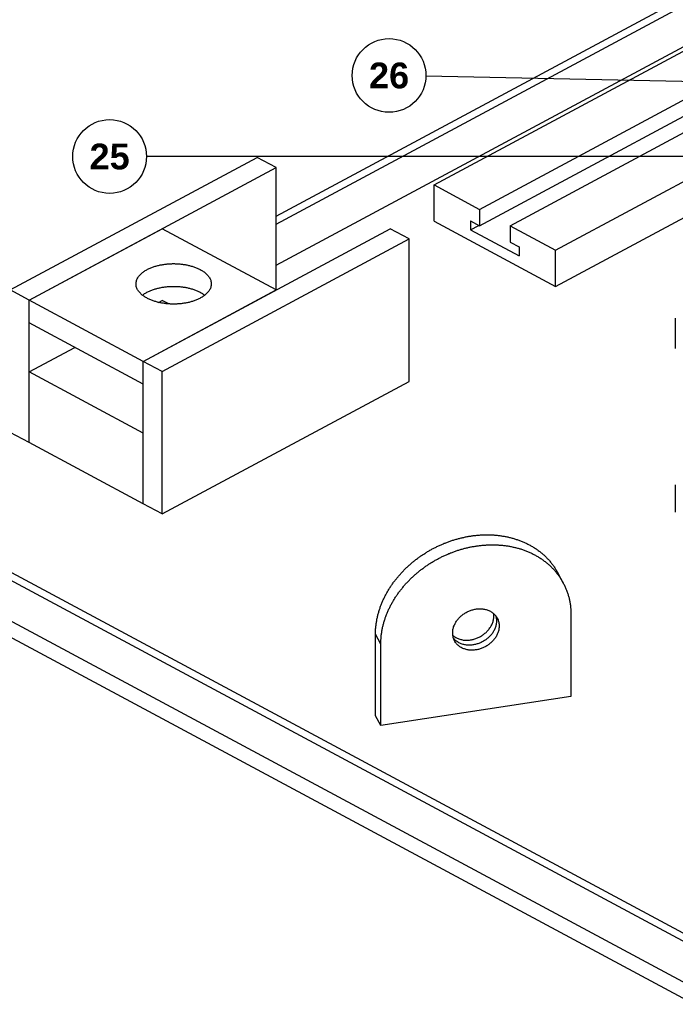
# Model space of a CAD drawing. Header units: millimetres. Extents: x 0 to 841, y 0 to 594.
# Tile 4 of 34: x 101 to 190, y 248 to 382. Entities that reach past the tile are written whole.
import ezdxf
from ezdxf.enums import TextEntityAlignment as Align

# ---------------------------------------------------------------- set-up
doc = ezdxf.new("R2010")
doc.units = ezdxf.units.MM
for name, color, linetype, lineweight in [('COTA', 7, 'CONTINUOUS', 25), ('FINA', 7, 'CONTINUOUS', 25), ('TXT', 7, 'CONTINUOUS', 25)]:
    doc.layers.add(name, color=color, linetype=linetype, lineweight=lineweight)
doc.styles.add('STDB', font='LiberationSans-Bold.ttf')

msp = doc.modelspace()

# ---------------------------------------------------------------- linework, layer by layer
at = {"layer": 'COTA'}
for p, q in [((318.14, 370.9), (155.82, 374.18)), ((330.48, 363.29), (117.92, 363.29))]:
    msp.add_line(p, q, dxfattribs=at)
at = {"layer": 'FINA'}
for points in [[(135.53, 355.2), (282.3, 434)], [(135.53, 354.1), (282.3, 432.9)], [(135.53, 348.56), (282.3, 427.36)], [(156.93, 359.43), (262.45, 416.09)], [(163.11, 356.11), (210.75, 381.68)], [(163.11, 353.9), (205.57, 376.69)], [(167.24, 353.9), (201.87, 372.49)], [(99.43, 345.18), (132.95, 363.17)], [(135.53, 361.79), (132.95, 363.17)], [(173.43, 350.57), (195.02, 362.17)], [(102.01, 343.79), (135.53, 361.79)], [(135.53, 345.18), (135.53, 361.79)], [(156.93, 354.51), (156.93, 359.43)], [(156.93, 359.43), (163.11, 356.11)], [(163.11, 356.11), (163.11, 353.9)], [(173.43, 345.65), (192.22, 355.74)], [(156.93, 354.51), (173.43, 345.65)], [(161.88, 354.56), (161.88, 353.33)], [(161.88, 354.56), (163.11, 353.9)], [(102.01, 343.79), (120.06, 353.48)], [(117.48, 335.49), (151, 353.48)], [(135.53, 345.18), (120.06, 353.48)], [(153.57, 352.1), (151, 353.48)], [(161.88, 353.33), (163.02, 353.94)], [(161.88, 353.33), (168.48, 349.79)], [(167.24, 353.9), (173.43, 350.57)], [(167.24, 353.9), (167.24, 351.68)], [(120.06, 334.1), (153.57, 352.1)], [(153.57, 332.78), (153.57, 352.1)], [(167.24, 351.68), (168.48, 351.02)], [(168.48, 351.02), (168.48, 349.79)], [(173.43, 345.65), (173.43, 350.57)], [(116.5, 346.01), (116.51, 346.13), (116.52, 346.25), (116.55, 346.36), (116.58, 346.48), (116.62, 346.59), (116.67, 346.7), (116.73, 346.81), (116.79, 346.91), (116.86, 347.01), (116.93, 347.11), (117.01, 347.2), (117.1, 347.29), (117.18, 347.37), (117.27, 347.45), (117.36, 347.53), (117.46, 347.61), (117.56, 347.68), (117.66, 347.74), (117.76, 347.81), (117.86, 347.87), (117.97, 347.93), (118.08, 347.99), (118.18, 348.04), (118.29, 348.09), (118.4, 348.14), (118.52, 348.19), (118.63, 348.23), (118.74, 348.27), (118.86, 348.31), (118.97, 348.35), (119.09, 348.39), (119.2, 348.42), (119.32, 348.46), (119.44, 348.49), (119.55, 348.51), (119.67, 348.54), (119.79, 348.57), (119.91, 348.59), (120.03, 348.61), (120.15, 348.63), (120.27, 348.65), (120.39, 348.67), (120.51, 348.68), (120.63, 348.7), (120.75, 348.71), (120.87, 348.72), (120.99, 348.73), (121.11, 348.73), (121.23, 348.74), (121.35, 348.74), (121.47, 348.75), (121.59, 348.75), (121.71, 348.75), (121.83, 348.74), (121.95, 348.74), (122.07, 348.73), (122.19, 348.73), (122.32, 348.72), (122.44, 348.71), (122.56, 348.7), (122.68, 348.69), (122.8, 348.67), (122.92, 348.65), (123.04, 348.64), (123.16, 348.62), (123.27, 348.6), (123.39, 348.57), (123.51, 348.55), (123.63, 348.52), (123.75, 348.49), (123.86, 348.46), (123.98, 348.43), (124.1, 348.4), (124.21, 348.36), (124.33, 348.32), (124.44, 348.28), (124.55, 348.24), (124.67, 348.2), (124.78, 348.15), (124.89, 348.1), (125, 348.05), (125.11, 348), (125.22, 347.94)], [(125.22, 347.94), (125.32, 347.88), (125.43, 347.82), (125.53, 347.76), (125.63, 347.69), (125.73, 347.62), (125.83, 347.54), (125.92, 347.47), (126.02, 347.39), (126.1, 347.3), (126.19, 347.21), (126.27, 347.12), (126.34, 347.02), (126.42, 346.92), (126.48, 346.82), (126.54, 346.71), (126.59, 346.6), (126.63, 346.49), (126.67, 346.37), (126.69, 346.25), (126.71, 346.13), (126.71, 346.01)], [(102.01, 343.79), (99.43, 345.18)], [(126.71, 346.01), (126.71, 345.89), (126.69, 345.77), (126.67, 345.65), (126.63, 345.53), (126.59, 345.42), (126.54, 345.31), (126.49, 345.21), (126.43, 345.1), (126.36, 345), (126.28, 344.91), (126.21, 344.82), (126.12, 344.73), (126.04, 344.65), (125.95, 344.57), (125.86, 344.49), (125.76, 344.41), (125.66, 344.34), (125.57, 344.28), (125.46, 344.21), (125.36, 344.15), (125.26, 344.09), (125.15, 344.03), (125.04, 343.98), (124.94, 343.93), (124.83, 343.88), (124.72, 343.83), (124.6, 343.79), (124.49, 343.75), (124.38, 343.71), (124.27, 343.67), (124.15, 343.63), (124.04, 343.6), (123.92, 343.56), (123.8, 343.53), (123.69, 343.5), (123.57, 343.48), (123.45, 343.45), (123.34, 343.43), (123.22, 343.41), (123.1, 343.39), (122.98, 343.37), (122.86, 343.35), (122.74, 343.33), (122.62, 343.32), (122.5, 343.31), (122.39, 343.3), (122.27, 343.29), (122.15, 343.28), (122.03, 343.27), (121.91, 343.27), (121.79, 343.27), (121.67, 343.27), (121.55, 343.27), (121.43, 343.27), (121.31, 343.27), (121.19, 343.27), (121.07, 343.28), (120.95, 343.29), (120.83, 343.3), (120.71, 343.31), (120.59, 343.32), (120.47, 343.33), (120.35, 343.35), (120.23, 343.37), (120.11, 343.39), (119.99, 343.41), (119.88, 343.43), (119.76, 343.45), (119.64, 343.48), (119.52, 343.5), (119.41, 343.53), (119.29, 343.56), (119.18, 343.6), (119.06, 343.63), (118.95, 343.67), (118.83, 343.71), (118.72, 343.75), (118.61, 343.79), (118.5, 343.83), (118.38, 343.88), (118.28, 343.93), (118.17, 343.98), (118.06, 344.03), (117.95, 344.09), (117.85, 344.15), (117.75, 344.21), (117.65, 344.28), (117.55, 344.34), (117.45, 344.41), (117.35, 344.49), (117.26, 344.57), (117.17, 344.65), (117.09, 344.73), (117.01, 344.82), (116.93, 344.91), (116.85, 345), (116.79, 345.1), (116.72, 345.21), (116.67, 345.31), (116.62, 345.42), (116.58, 345.53), (116.54, 345.65), (116.52, 345.77), (116.51, 345.89), (116.5, 346.01)], [(117.38, 344.47), (117.48, 344.54), (117.57, 344.61), (117.67, 344.68), (117.78, 344.74), (117.88, 344.8), (117.99, 344.86), (118.09, 344.92), (118.2, 344.97), (118.31, 345.02), (118.42, 345.07), (118.53, 345.12), (118.64, 345.16), (118.76, 345.2), (118.87, 345.24), (118.99, 345.28), (119.1, 345.32), (119.22, 345.35), (119.33, 345.38), (119.45, 345.41), (119.57, 345.44), (119.68, 345.47), (119.8, 345.49), (119.92, 345.52), (120.04, 345.54), (120.16, 345.56), (120.28, 345.58), (120.4, 345.59), (120.52, 345.61), (120.64, 345.62), (120.76, 345.63), (120.88, 345.64), (121, 345.65), (121.12, 345.66), (121.24, 345.66), (121.36, 345.67), (121.48, 345.67), (121.6, 345.67), (121.72, 345.67), (121.84, 345.67), (121.96, 345.66), (122.08, 345.66), (122.2, 345.65), (122.32, 345.64), (122.44, 345.63), (122.56, 345.62), (122.68, 345.61), (122.8, 345.59), (122.92, 345.58), (123.04, 345.56), (123.16, 345.54), (123.28, 345.52), (123.4, 345.5), (123.52, 345.47), (123.63, 345.44), (123.75, 345.42), (123.87, 345.39), (123.98, 345.35), (124.1, 345.32), (124.21, 345.29), (124.33, 345.25), (124.44, 345.21), (124.56, 345.17), (124.67, 345.12), (124.78, 345.08), (124.89, 345.03), (125, 344.98), (125.11, 344.92), (125.22, 344.87)], [(117.48, 335.49), (135.53, 345.18)], [(125.22, 344.87), (125.32, 344.81), (125.43, 344.75), (125.53, 344.68), (125.63, 344.61), (125.73, 344.54), (125.83, 344.47)], [(102.01, 324.47), (102.01, 343.79)], [(117.48, 335.49), (102.01, 343.79)], [(102.01, 340.72), (102.01, 343.79)], [(119.56, 343.49), (120.06, 343.76)], [(120.94, 343.29), (120.06, 343.76)], [(117.48, 332.41), (102.01, 340.72)], [(189.66, 341.36), (189.66, 341.13)], [(189.66, 341.13), (189.66, 340.55)], [(189.66, 341.13), (189.66, 337.81)], [(102.01, 334.07), (108.2, 337.39)], [(189.66, 337.81), (189.66, 337.23)], [(120.06, 334.1), (117.48, 335.49)], [(117.48, 316.17), (117.48, 335.49)], [(117.48, 332.41), (117.48, 335.49)], [(117.48, 325.77), (102.01, 334.07)], [(102.01, 324.47), (102.01, 334.07)], [(120.06, 314.78), (120.06, 334.1)], [(120.06, 314.78), (153.57, 332.78)], [(102.01, 324.47), (99.43, 325.86)], [(117.48, 316.17), (117.48, 325.77)], [(117.48, 316.17), (102.01, 324.47)], [(71.5, 320.83), (335.5, 179.09)], [(72.53, 321.38), (336.53, 179.64)], [(189.66, 318.73), (189.66, 318.61)], [(189.66, 318.61), (189.66, 318.35)], [(189.66, 318.61), (189.66, 315.29)], [(120.06, 314.78), (117.48, 316.17)], [(71.5, 315.29), (335.5, 173.55)], [(71.5, 315.29), (335.5, 173.55)], [(189.66, 315.29), (189.66, 315.03)], [(71.5, 313.08), (335.5, 171.34)], [(148.99, 298.49), (148.99, 298.61), (148.99, 298.73), (148.99, 298.85), (149, 298.97), (149.01, 299.09), (149.01, 299.21), (149.02, 299.33), (149.03, 299.45), (149.05, 299.57), (149.06, 299.69), (149.07, 299.8), (149.09, 299.92), (149.11, 300.04), (149.13, 300.16), (149.15, 300.28), (149.17, 300.4), (149.19, 300.52), (149.22, 300.63), (149.24, 300.75), (149.27, 300.87), (149.29, 300.99), (149.32, 301.1), (149.35, 301.22), (149.39, 301.33), (149.42, 301.45), (149.45, 301.57), (149.49, 301.68), (149.52, 301.8), (149.56, 301.91), (149.6, 302.02), (149.64, 302.14), (149.68, 302.25), (149.72, 302.36), (149.77, 302.47), (149.81, 302.59), (149.86, 302.7), (149.9, 302.81), (149.95, 302.92), (150, 303.03), (150.05, 303.14), (150.1, 303.25), (150.15, 303.36), (150.2, 303.46), (150.26, 303.57), (150.31, 303.68), (150.37, 303.79), (150.42, 303.89), (150.48, 304), (150.54, 304.1), (150.6, 304.21), (150.66, 304.31), (150.72, 304.41), (150.78, 304.52), (150.84, 304.62), (150.91, 304.72), (150.97, 304.82), (151.04, 304.92), (151.11, 305.02), (151.17, 305.12), (151.24, 305.22), (151.31, 305.32), (151.38, 305.42), (151.45, 305.52), (151.52, 305.61), (151.59, 305.71), (151.67, 305.8), (151.74, 305.9), (151.82, 305.99), (151.89, 306.09), (151.97, 306.18), (152.05, 306.27), (152.12, 306.36), (152.2, 306.45), (152.28, 306.54), (152.36, 306.63), (152.44, 306.72), (152.52, 306.81), (152.6, 306.9), (152.69, 306.99), (152.77, 307.07), (152.85, 307.16), (152.94, 307.24), (153.02, 307.33), (153.11, 307.41), (153.2, 307.5), (153.28, 307.58), (153.37, 307.66), (153.46, 307.74), (153.55, 307.82), (153.64, 307.9), (153.73, 307.98), (153.82, 308.06), (153.91, 308.14), (154.01, 308.22), (154.1, 308.29), (154.19, 308.37), (154.29, 308.44), (154.38, 308.52), (154.47, 308.59), (154.57, 308.66), (154.67, 308.74), (154.76, 308.81), (154.86, 308.88), (154.96, 308.95), (155.06, 309.02), (155.15, 309.09), (155.25, 309.15), (155.35, 309.22), (155.45, 309.29), (155.55, 309.35), (155.66, 309.42), (155.76, 309.48), (155.86, 309.55), (155.96, 309.61), (156.06, 309.67), (156.17, 309.73), (156.27, 309.79), (156.38, 309.85), (156.48, 309.91), (156.59, 309.97), (156.69, 310.03), (156.8, 310.08), (156.9, 310.14), (157.01, 310.2), (157.12, 310.25), (157.23, 310.3), (157.33, 310.36), (157.44, 310.41), (157.55, 310.46), (157.66, 310.51), (157.77, 310.56), (157.88, 310.61), (157.99, 310.66), (158.1, 310.7), (158.21, 310.75), (158.32, 310.8), (158.43, 310.84), (158.55, 310.88), (158.66, 310.93), (158.77, 310.97), (158.88, 311.01), (159, 311.05), (159.11, 311.09), (159.22, 311.13), (159.34, 311.17), (159.45, 311.21), (159.57, 311.24), (159.68, 311.28), (159.8, 311.31), (159.91, 311.35), (160.03, 311.38), (160.14, 311.41), (160.26, 311.44), (160.38, 311.47), (160.49, 311.5), (160.61, 311.53), (160.73, 311.56), (160.84, 311.59), (160.96, 311.61), (161.08, 311.64), (161.2, 311.66), (161.31, 311.68), (161.43, 311.71), (161.55, 311.73), (161.67, 311.75), (161.79, 311.77), (161.91, 311.79), (162.02, 311.8), (162.14, 311.82), (162.26, 311.84), (162.38, 311.85), (162.5, 311.87), (162.62, 311.88), (162.74, 311.89), (162.86, 311.9), (162.98, 311.91), (163.1, 311.92), (163.22, 311.93), (163.34, 311.94), (163.46, 311.94), (163.58, 311.95), (163.7, 311.95), (163.82, 311.95), (163.94, 311.96), (164.06, 311.96), (164.18, 311.96), (164.3, 311.95), (164.42, 311.95), (164.54, 311.95), (164.66, 311.95), (164.78, 311.94), (164.9, 311.93), (165.02, 311.93), (165.14, 311.92), (165.26, 311.91), (165.38, 311.9), (165.5, 311.89), (165.62, 311.87), (165.74, 311.86), (165.86, 311.84), (165.98, 311.83), (166.1, 311.81), (166.22, 311.79), (166.33, 311.77), (166.45, 311.75), (166.57, 311.73), (166.69, 311.71), (166.81, 311.68), (166.92, 311.66), (167.04, 311.63), (167.16, 311.61), (167.28, 311.58), (167.39, 311.55), (167.51, 311.52), (167.62, 311.48), (167.74, 311.45), (167.86, 311.42), (167.97, 311.38), (168.08, 311.34), (168.2, 311.31), (168.31, 311.27), (168.43, 311.23), (168.54, 311.19), (168.65, 311.14), (168.76, 311.1), (168.87, 311.05), (168.99, 311.01), (169.1, 310.96), (169.21, 310.91), (169.31, 310.86), (169.42, 310.81), (169.53, 310.76), (169.64, 310.7), (169.75, 310.65), (169.85, 310.59), (169.96, 310.54), (170.06, 310.48), (170.17, 310.42), (170.27, 310.36), (170.37, 310.29), (170.48, 310.23), (170.58, 310.17), (170.68, 310.1), (170.78, 310.03), (170.88, 309.96), (170.97, 309.9), (171.07, 309.82), (171.17, 309.75), (171.26, 309.68), (171.36, 309.61), (171.45, 309.53), (171.54, 309.45), (171.64, 309.38), (171.73, 309.3), (171.82, 309.22), (171.91, 309.14), (171.99, 309.05), (172.08, 308.97), (172.17, 308.89), (172.25, 308.8), (172.33, 308.71), (172.41, 308.63), (172.5, 308.54), (172.58, 308.45), (172.65, 308.36), (172.73, 308.26), (172.81, 308.17), (172.88, 308.08), (172.96, 307.98), (173.03, 307.88), (173.1, 307.79), (173.17, 307.69), (173.24, 307.59), (173.3, 307.49), (173.37, 307.39), (173.43, 307.29), (173.5, 307.19), (173.56, 307.08), (173.62, 306.98), (173.68, 306.87), (173.73, 306.77)], [(149.71, 297.13), (149.71, 297.25), (149.71, 297.37), (149.72, 297.49), (149.72, 297.61), (149.73, 297.73), (149.74, 297.85), (149.74, 297.97), (149.76, 298.09), (149.77, 298.21), (149.78, 298.33), (149.8, 298.45), (149.81, 298.57), (149.83, 298.69), (149.85, 298.81), (149.87, 298.92), (149.89, 299.04), (149.91, 299.16), (149.94, 299.28), (149.96, 299.4), (149.99, 299.51), (150.02, 299.63), (150.05, 299.75), (150.08, 299.86), (150.11, 299.98), (150.14, 300.1), (150.17, 300.21), (150.21, 300.33), (150.24, 300.44), (150.28, 300.55), (150.32, 300.67), (150.36, 300.78), (150.4, 300.89), (150.44, 301.01), (150.49, 301.12), (150.53, 301.23), (150.58, 301.34), (150.62, 301.45), (150.67, 301.56), (150.72, 301.67), (150.77, 301.78), (150.82, 301.89), (150.87, 302), (150.92, 302.11), (150.98, 302.22), (151.03, 302.32), (151.09, 302.43), (151.14, 302.54), (151.2, 302.64), (151.26, 302.75), (151.32, 302.85), (151.38, 302.96), (151.44, 303.06), (151.5, 303.16), (151.57, 303.26), (151.63, 303.37), (151.69, 303.47), (151.76, 303.57), (151.83, 303.67), (151.89, 303.77), (151.96, 303.87), (152.03, 303.96), (152.1, 304.06), (152.17, 304.16), (152.24, 304.26), (152.32, 304.35), (152.39, 304.45), (152.46, 304.54), (152.54, 304.64), (152.61, 304.73), (152.69, 304.82), (152.77, 304.92), (152.84, 305.01), (152.92, 305.1), (153, 305.19), (153.08, 305.28), (153.16, 305.37), (153.24, 305.46), (153.33, 305.54), (153.41, 305.63), (153.49, 305.72), (153.58, 305.8), (153.66, 305.89), (153.75, 305.97), (153.83, 306.06), (153.92, 306.14), (154.01, 306.22), (154.09, 306.31), (154.18, 306.39), (154.27, 306.47), (154.36, 306.55), (154.45, 306.63), (154.54, 306.71), (154.63, 306.78), (154.73, 306.86), (154.82, 306.94), (154.91, 307.01), (155.01, 307.09), (155.1, 307.16), (155.2, 307.24), (155.29, 307.31), (155.39, 307.38), (155.48, 307.45), (155.58, 307.52), (155.68, 307.59), (155.78, 307.66), (155.88, 307.73), (155.98, 307.8), (156.07, 307.87), (156.17, 307.93), (156.28, 308), (156.38, 308.06), (156.48, 308.13), (156.58, 308.19), (156.68, 308.25), (156.79, 308.32), (156.89, 308.38), (156.99, 308.44), (157.1, 308.5), (157.2, 308.56), (157.31, 308.62), (157.41, 308.67), (157.52, 308.73), (157.63, 308.79), (157.73, 308.84), (157.84, 308.89), (157.95, 308.95), (158.05, 309), (158.16, 309.05), (158.27, 309.1), (158.38, 309.15), (158.49, 309.2), (158.6, 309.25), (158.71, 309.3), (158.82, 309.35), (158.93, 309.4), (159.04, 309.44), (159.15, 309.49), (159.27, 309.53), (159.38, 309.57), (159.49, 309.61), (159.6, 309.66), (159.72, 309.7), (159.83, 309.74), (159.94, 309.78), (160.06, 309.81), (160.17, 309.85), (160.29, 309.89), (160.4, 309.92), (160.52, 309.96), (160.63, 309.99), (160.75, 310.02), (160.86, 310.06), (160.98, 310.09), (161.1, 310.12), (161.21, 310.15), (161.33, 310.18), (161.45, 310.2), (161.56, 310.23), (161.68, 310.26), (161.8, 310.28), (161.92, 310.31), (162.03, 310.33), (162.15, 310.35), (162.27, 310.37), (162.39, 310.39), (162.51, 310.41), (162.63, 310.43), (162.75, 310.45), (162.86, 310.47), (162.98, 310.48), (163.1, 310.5), (163.22, 310.51), (163.34, 310.52), (163.46, 310.54), (163.58, 310.55), (163.7, 310.56), (163.82, 310.56), (163.94, 310.57), (164.06, 310.58), (164.18, 310.59), (164.3, 310.59), (164.42, 310.59), (164.54, 310.6), (164.66, 310.6), (164.78, 310.6), (164.9, 310.6), (165.02, 310.6), (165.14, 310.6), (165.26, 310.59), (165.38, 310.59), (165.5, 310.58), (165.62, 310.58), (165.74, 310.57), (165.86, 310.56), (165.98, 310.55), (166.1, 310.54), (166.22, 310.53), (166.34, 310.52), (166.46, 310.5), (166.58, 310.49), (166.7, 310.47), (166.82, 310.46), (166.94, 310.44), (167.06, 310.42), (167.17, 310.4), (167.29, 310.38), (167.41, 310.35), (167.53, 310.33), (167.65, 310.3), (167.76, 310.28), (167.88, 310.25), (168, 310.22), (168.11, 310.19), (168.23, 310.16), (168.35, 310.13), (168.46, 310.1), (168.58, 310.06), (168.69, 310.03), (168.81, 309.99), (168.92, 309.95), (169.03, 309.91), (169.15, 309.87), (169.26, 309.83), (169.37, 309.79), (169.48, 309.74), (169.6, 309.7), (169.71, 309.65), (169.82, 309.6), (169.93, 309.56), (170.04, 309.51), (170.14, 309.45), (170.25, 309.4), (170.36, 309.35), (170.47, 309.29), (170.57, 309.24), (170.68, 309.18), (170.78, 309.12), (170.89, 309.06), (170.99, 309), (171.1, 308.94), (171.2, 308.88), (171.3, 308.81), (171.4, 308.74), (171.5, 308.68), (171.6, 308.61), (171.7, 308.54), (171.79, 308.47), (171.89, 308.4), (171.99, 308.32), (172.08, 308.25), (172.17, 308.17), (172.27, 308.1), (172.36, 308.02), (172.45, 307.94), (172.54, 307.86), (172.63, 307.78), (172.71, 307.7), (172.8, 307.61), (172.89, 307.53), (172.97, 307.44), (173.05, 307.36), (173.14, 307.27), (173.22, 307.18), (173.3, 307.09), (173.38, 307), (173.45, 306.91), (173.53, 306.81), (173.6, 306.72), (173.68, 306.63), (173.75, 306.53), (173.82, 306.43), (173.89, 306.33), (173.96, 306.24), (174.03, 306.14), (174.09, 306.04), (174.15, 305.93), (174.22, 305.83), (174.28, 305.73), (174.34, 305.62), (174.4, 305.52), (174.46, 305.41)], [(173.73, 306.77), (174.46, 305.41)], [(174.46, 305.41), (174.51, 305.31), (174.57, 305.2), (174.62, 305.09), (174.67, 304.98), (174.72, 304.87), (174.77, 304.76), (174.82, 304.64), (174.86, 304.53), (174.91, 304.42), (174.95, 304.3), (174.99, 304.19), (175.03, 304.08), (175.07, 303.96), (175.11, 303.84), (175.14, 303.73), (175.17, 303.61), (175.21, 303.49), (175.24, 303.38), (175.26, 303.26), (175.29, 303.14), (175.32, 303.02), (175.34, 302.9), (175.36, 302.78), (175.38, 302.66), (175.4, 302.54), (175.42, 302.42), (175.44, 302.3), (175.45, 302.18), (175.46, 302.06), (175.47, 301.94), (175.48, 301.82), (175.49, 301.7), (175.5, 301.57), (175.5, 301.45), (175.51, 301.33), (175.51, 301.21), (175.51, 301.09)], [(159.46, 298.63), (159.46, 298.75), (159.47, 298.87), (159.48, 298.99), (159.5, 299.11), (159.53, 299.23), (159.56, 299.34), (159.59, 299.46), (159.64, 299.58), (159.68, 299.69), (159.73, 299.8), (159.78, 299.91), (159.84, 300.01), (159.9, 300.12), (159.97, 300.22), (160.04, 300.32), (160.11, 300.42), (160.19, 300.51), (160.27, 300.6), (160.35, 300.69), (160.44, 300.78), (160.52, 300.87), (160.61, 300.95), (160.71, 301.02), (160.8, 301.1), (160.9, 301.17), (161, 301.24), (161.1, 301.31), (161.2, 301.37), (161.31, 301.43), (161.42, 301.49), (161.53, 301.54), (161.64, 301.59), (161.75, 301.64), (161.86, 301.68), (161.98, 301.72), (162.09, 301.76), (162.21, 301.79), (162.33, 301.82), (162.45, 301.85), (162.57, 301.87), (162.69, 301.89), (162.81, 301.9), (162.93, 301.91), (163.05, 301.92), (163.17, 301.92), (163.29, 301.92), (163.41, 301.91), (163.53, 301.9), (163.65, 301.88), (163.77, 301.86), (163.89, 301.84), (164.01, 301.81), (164.13, 301.77), (164.24, 301.73), (164.35, 301.68), (164.46, 301.63), (164.57, 301.58), (164.68, 301.52), (164.78, 301.45), (164.88, 301.38), (164.97, 301.31), (165.06, 301.23), (165.15, 301.14), (165.23, 301.05), (165.31, 300.96), (165.38, 300.86), (165.45, 300.76), (165.51, 300.65)], [(159.48, 298.31), (159.57, 298.23), (159.67, 298.16), (159.77, 298.09), (159.87, 298.03), (159.98, 297.97), (160.09, 297.92), (160.2, 297.87), (160.31, 297.82), (160.43, 297.79), (160.55, 297.75), (160.66, 297.73), (160.78, 297.7), (160.9, 297.68), (161.03, 297.67), (161.15, 297.66), (161.27, 297.66), (161.39, 297.65), (161.51, 297.66), (161.63, 297.67), (161.75, 297.68), (161.88, 297.69), (162, 297.71), (162.11, 297.74), (162.23, 297.77), (162.35, 297.8), (162.47, 297.83), (162.58, 297.87), (162.7, 297.91), (162.81, 297.96), (162.92, 298.01), (163.03, 298.06), (163.14, 298.12), (163.25, 298.17), (163.35, 298.24), (163.45, 298.3), (163.56, 298.37), (163.65, 298.44), (163.75, 298.51), (163.84, 298.59), (163.94, 298.67), (164.03, 298.75), (164.11, 298.84), (164.2, 298.93), (164.28, 299.02), (164.35, 299.11), (164.43, 299.21), (164.5, 299.31), (164.57, 299.41), (164.63, 299.51), (164.69, 299.62), (164.75, 299.73), (164.8, 299.84), (164.85, 299.95), (164.89, 300.06), (164.93, 300.18), (164.96, 300.3), (164.99, 300.42), (165.01, 300.54), (165.03, 300.66), (165.04, 300.78), (165.04, 300.9), (165.04, 301.02), (165.04, 301.14), (165.02, 301.26)], [(165.3, 300.97), (165.33, 300.86), (165.36, 300.74), (165.38, 300.62), (165.39, 300.5), (165.4, 300.38), (165.41, 300.26), (165.4, 300.14), (165.39, 300.02), (165.38, 299.9), (165.36, 299.78), (165.33, 299.66), (165.3, 299.54), (165.26, 299.43), (165.22, 299.31), (165.18, 299.2), (165.13, 299.09), (165.07, 298.98), (165.01, 298.88), (164.95, 298.77), (164.89, 298.67), (164.82, 298.57), (164.75, 298.48), (164.67, 298.38), (164.59, 298.29), (164.51, 298.2), (164.42, 298.11), (164.34, 298.03), (164.25, 297.95), (164.15, 297.87), (164.06, 297.8), (163.96, 297.72), (163.86, 297.66), (163.76, 297.59), (163.66, 297.53), (163.55, 297.47), (163.45, 297.41), (163.34, 297.36), (163.23, 297.31), (163.12, 297.26), (163, 297.21), (162.89, 297.17), (162.77, 297.14), (162.66, 297.1), (162.54, 297.08), (162.42, 297.05), (162.3, 297.03), (162.18, 297.01), (162.06, 297), (161.94, 296.99), (161.82, 296.98), (161.7, 296.98), (161.58, 296.98), (161.46, 296.99), (161.34, 297), (161.22, 297.01), (161.1, 297.03), (160.98, 297.06), (160.86, 297.09), (160.75, 297.12), (160.63, 297.16), (160.52, 297.21), (160.41, 297.26), (160.3, 297.31), (160.2, 297.37), (160.1, 297.43), (160, 297.5), (159.9, 297.58), (159.81, 297.66), (159.72, 297.74), (159.64, 297.83), (159.56, 297.92)], [(165.51, 300.65), (165.56, 300.54), (165.61, 300.43), (165.65, 300.32), (165.68, 300.21), (165.71, 300.09), (165.74, 299.97), (165.75, 299.85), (165.76, 299.73), (165.77, 299.61), (165.76, 299.49), (165.76, 299.37), (165.74, 299.25), (165.72, 299.14), (165.7, 299.02), (165.67, 298.9), (165.64, 298.79), (165.6, 298.67), (165.55, 298.56), (165.5, 298.45), (165.45, 298.34), (165.4, 298.24), (165.34, 298.13), (165.27, 298.03), (165.21, 297.93), (165.13, 297.84), (165.06, 297.74), (164.98, 297.65), (164.9, 297.56), (164.82, 297.47), (164.74, 297.39), (164.65, 297.31), (164.56, 297.23), (164.46, 297.15), (164.37, 297.08), (164.27, 297.01), (164.17, 296.94), (164.07, 296.88), (163.97, 296.82), (163.86, 296.76), (163.75, 296.71), (163.65, 296.65), (163.54, 296.61), (163.42, 296.56), (163.31, 296.52), (163.2, 296.48), (163.08, 296.45), (162.97, 296.41), (162.85, 296.39), (162.73, 296.36), (162.62, 296.34), (162.5, 296.33), (162.38, 296.31), (162.26, 296.3), (162.14, 296.3), (162.02, 296.3), (161.9, 296.3), (161.78, 296.31), (161.66, 296.32), (161.54, 296.34), (161.42, 296.36), (161.3, 296.39), (161.19, 296.42), (161.07, 296.46), (160.96, 296.5), (160.85, 296.54), (160.74, 296.59), (160.63, 296.65), (160.53, 296.71), (160.43, 296.77), (160.33, 296.84), (160.24, 296.92), (160.15, 297), (160.06, 297.08), (159.98, 297.17), (159.91, 297.27), (159.84, 297.36), (159.77, 297.46), (159.71, 297.57)], [(175.51, 301.09), (175.51, 290.02)], [(148.99, 287.41), (148.99, 298.49)], [(149.71, 297.13), (148.99, 298.49)], [(159.71, 297.57), (159.66, 297.68), (159.61, 297.79), (159.57, 297.9), (159.53, 298.02), (159.51, 298.14), (159.48, 298.26), (159.47, 298.38), (159.46, 298.5), (159.46, 298.63)], [(149.71, 286.06), (149.71, 297.13)], [(175.51, 290.02), (149.71, 286.06)], [(149.71, 286.06), (148.99, 287.41)]]:
    msp.add_lwpolyline(points, dxfattribs=at)
for centre in [(150.83, 374.29), (112.92, 363.29)]:
    msp.add_circle(centre, 5, dxfattribs=at)

# ---------------------------------------------------------------- texts
at = {"layer": 'TXT', "style": 'STDB'}
for s, p in [('26', (150.83, 374.29)), ('25', (112.92, 363.29))]:
    msp.add_text(s, height=3.5, dxfattribs=at).set_placement(p, align=Align.MIDDLE_CENTER)

doc.saveas('drawing.dxf')
